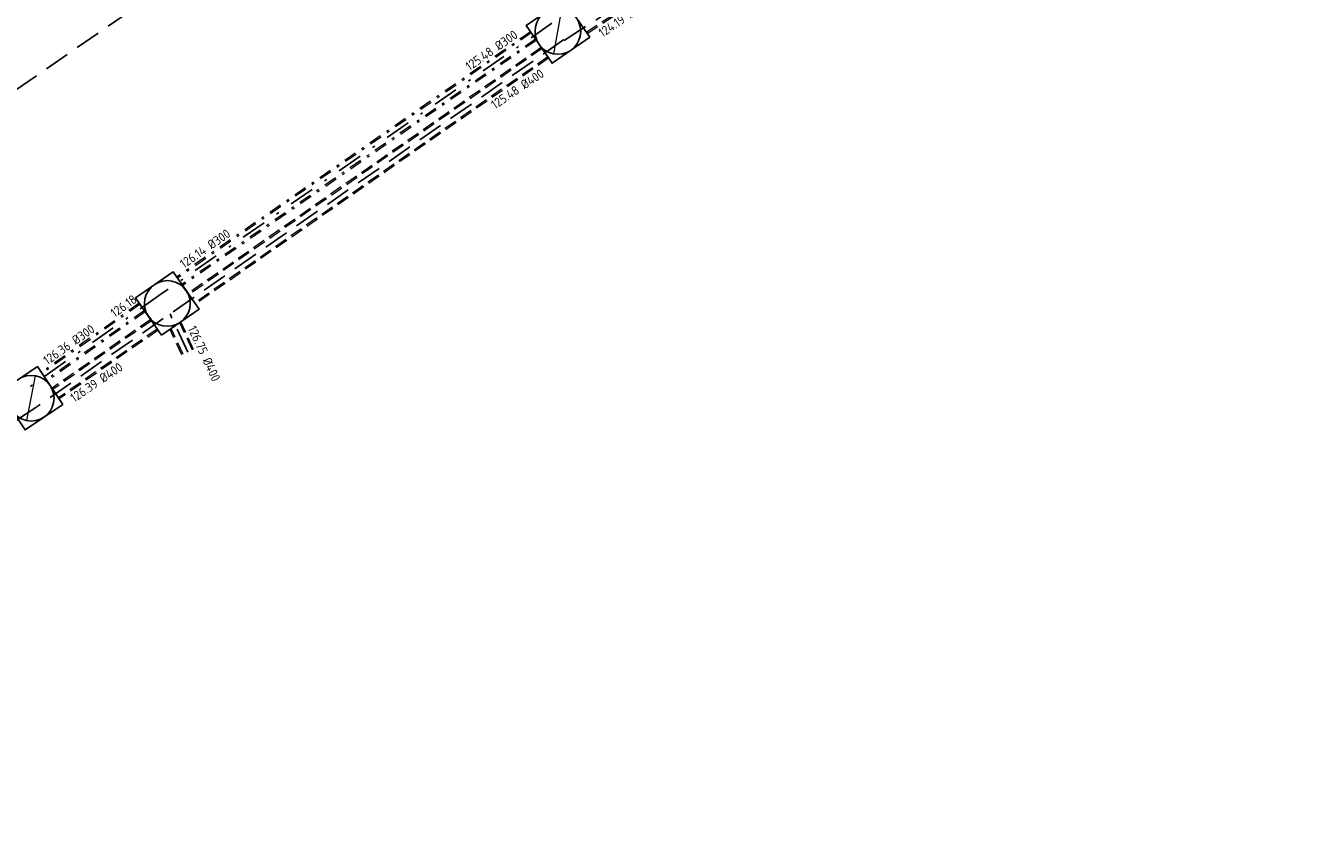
# Model space of a CAD drawing. Header units: metres. Extents: x 191797 to 192445, y 309736 to 309977.
# Tile 4 of 6: x 192227 to 192277, y 309824 to 309856. Entities that reach past the tile are written whole.
import ezdxf
from ezdxf.enums import TextEntityAlignment as Align

# ---------------------------------------------------------------- set-up
doc = ezdxf.new("R2010")
doc.units = ezdxf.units.M
doc.header["$LTSCALE"] = 0.2
doc.linetypes.add('RI-DWA-SO', pattern=[11, 5, -3, 0, -3])
doc.linetypes.add('RI-HWA', pattern=[7.4, 5, -2.4])
doc.layers.get('0').update_dxf_attribs({"color": 251, "lineweight": 13})
for name, color, linetype, lineweight, transparency in [('B-WE-RI-DWA_BOB-T18', 251, 'Continuous', 18, 0.35), ('B-WE-RI-DWA_RIOOLLEIDING-DIKTE-G', 251, 'RI-DWA-SO', 13, 0.35), ('B-WE-RI-DWA_RIOOLLEIDING-G', 251, 'RI-DWA-SO', 25, 0.35), ('B-WE-RI-GWA_RIOOLPUT_INSPECTIEPUT-S', 251, 'Continuous', 13, 0.35), ('B-WE-RI-HWA-G', 251, 'RI-HWA', 25, 0.35), ('B-WE-RI-HWA_BOB-S', 251, 'Continuous', 13, 0.35), ('B-WE-RI-HWA_RIOOLLEIDING-DIKTE-G', 251, 'RI-HWA', 13, 0.35), ('B-WE-RI-HWA_RIOOLPUT_INSPECTIEPUT-S', 251, 'Continuous', 13, 0.35), ('KRAGTEN-B-WE-RI-HWA_RIOLERING-G', 251, 'RI-HWA', 25, 0.35)]:
    doc.layers.add(name, color=color, linetype=linetype, lineweight=lineweight, transparency=transparency)
doc.styles.add('ISO', font='iso.shx')

# ---------------------------------------------------------------- blocks, each defined once
blk = doc.blocks.new('B-SRI-PUT_GWA-SO')
blk.add_line((-1.41, -1.41), (1.41, 1.41))
at = {"lineweight": -3, "flags": 128}
blk.add_lwpolyline([(2, -2), (2, 2), (-2, 2), (-2, -2)], close=True, dxfattribs=at)
at = {"lineweight": -3}
blk.add_circle((0, 0), 2, dxfattribs=at)
blk = doc.blocks.new('B-SRI-PUT_HWA-SO')
at = {"lineweight": -3, "flags": 128}
blk.add_lwpolyline([(-2, -2), (2, -2), (2, 2), (-2, 2)], close=True, dxfattribs=at)
at = {"lineweight": -3}
blk.add_circle((0, 0), 2, dxfattribs=at)

msp = doc.modelspace()

# ---------------------------------------------------------------- linework, layer by layer
at = {"layer": 'B-WE-RI-DWA_RIOOLLEIDING-DIKTE-G', "ltscale": 0.5}
for p, q in [((192246.775, 309855.966), (192232.837, 309846.305)), ((192246.806, 309855.921), (192232.868, 309846.259)), ((192246.977, 309855.675), (192233.04, 309846.013)), ((192247.008, 309855.629), (192233.071, 309845.968)), ((192231.362, 309845.273), (192227.5, 309842.546)), ((192231.393, 309845.228), (192227.53, 309842.5)), ((192231.565, 309844.981), (192227.698, 309842.252)), ((192231.596, 309844.936), (192227.729, 309842.206))]:
    msp.add_line(p, q, dxfattribs=at)
at = {"layer": 'B-WE-RI-DWA_RIOOLLEIDING-G'}
for p, q in [((192247.623, 309856.305), (192232.215, 309845.624)), ((192232.215, 309845.624), (192226.879, 309841.857))]:
    msp.add_line(p, q, dxfattribs=at)
at = {"layer": 'B-WE-RI-HWA-G'}
for p, q in [((192248.095, 309855.659), (192227.333, 309841.198)), ((192233.27, 309843.342), (192232.573, 309844.848)), ((192227.321, 309841.19), (192201.504, 309824.059))]:
    msp.add_line(p, q, dxfattribs=at)
at = {"layer": 'B-WE-RI-HWA-G', "flags": 128}
msp.add_lwpolyline([(192248.107, 309855.624), (192269.385, 309869.477)], dxfattribs=at)
at = {"layer": 'B-WE-RI-HWA_RIOOLLEIDING-DIKTE-G', "ltscale": 0.5}
for p, q in [((192247.203, 309855.349), (192233.288, 309845.657)), ((192247.234, 309855.303), (192233.319, 309845.611)), ((192247.462, 309854.975), (192233.548, 309845.283)), ((192247.494, 309854.929), (192233.579, 309845.238)), ((192231.811, 309844.628), (192227.922, 309841.919)), ((192231.842, 309844.583), (192227.952, 309841.873)), ((192232.071, 309844.254), (192228.176, 309841.541)), ((192232.102, 309844.209), (192228.206, 309841.496)), ((192233.039, 309843.235), (192232.574, 309844.238)), ((192233.089, 309843.258), (192232.62, 309844.27)), ((192233.452, 309843.426), (192232.954, 309844.502)), ((192233.502, 309843.449), (192233, 309844.534))]:
    msp.add_line(p, q, dxfattribs=at)
at = {"layer": 'B-WE-RI-HWA_RIOOLLEIDING-DIKTE-G', "ltscale": 0.5, "flags": 128}
for points in [[(192248.975, 309855.951), (192269.494, 309869.31)], [(192249.007, 309855.906), (192269.524, 309869.264)]]:
    msp.add_lwpolyline(points, dxfattribs=at)
at = {"layer": 'KRAGTEN-B-WE-RI-HWA_RIOLERING-G', "flags": 128}
msp.add_lwpolyline([(192193.6, 309830.96), (192277.2, 309888.68)], dxfattribs=at)

# ---------------------------------------------------------------- block references
at = {"layer": 'B-WE-RI-GWA_RIOOLPUT_INSPECTIEPUT-S'}
for p, xscale, yscale, zscale, rotation in [((192247.859, 309855.982), 0.4500000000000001, 0.4500000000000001, 0.4500000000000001, 34.72651530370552), ((192227.102, 309841.525), 0.4499905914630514, 0.4499905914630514, 0.4499905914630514, 33.93355671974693)]:
    msp.add_blockref('B-SRI-PUT_GWA-SO', p, dxfattribs=dict(at, xscale=xscale, yscale=yscale, zscale=zscale, rotation=rotation))
at = {"layer": 'B-WE-RI-HWA_RIOOLPUT_INSPECTIEPUT-S', "xscale": 0.4500265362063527, "yscale": 0.4500265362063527, "zscale": 0.4500265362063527, "rotation": 34.83491229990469}
msp.add_blockref('B-SRI-PUT_HWA-SO', (192232.467, 309845.26), dxfattribs=at)

# ---------------------------------------------------------------- texts
at = {"layer": 'B-WE-RI-DWA_BOB-T18', "style": 'ISO'}
for s, rotation, p in [('125.48 %%C300', 34.7301, (192245.406, 309854.998)), ('126.14 %%C300', 34.7301, (192234.118, 309847.185)), ('126.18 ', 35.2199, (192230.994, 309844.985)), ('126.36 %%C300', 35.2199, (192228.753, 309843.405))]:
    msp.add_text(s, height=0.36, rotation=rotation, dxfattribs=at).set_placement(p, align=Align.BOTTOM_CENTER)
at = {"layer": 'B-WE-RI-HWA_BOB-S', "style": 'ISO'}
for s, rotation, p in [('124.19 %%C400', 33.8569, (192250.626, 309856.281)), ('125.48 %%C400', 33.8569, (192246.424, 309853.474)), ('126.75 %%C400', 294.8185, (192233.656, 309843.167)), ('126.39 %%C400', 33.8569, (192229.834, 309841.914))]:
    msp.add_text(s, height=0.36, rotation=rotation, dxfattribs=at).set_placement(p, align=Align.BOTTOM_CENTER)

doc.saveas('drawing.dxf')
